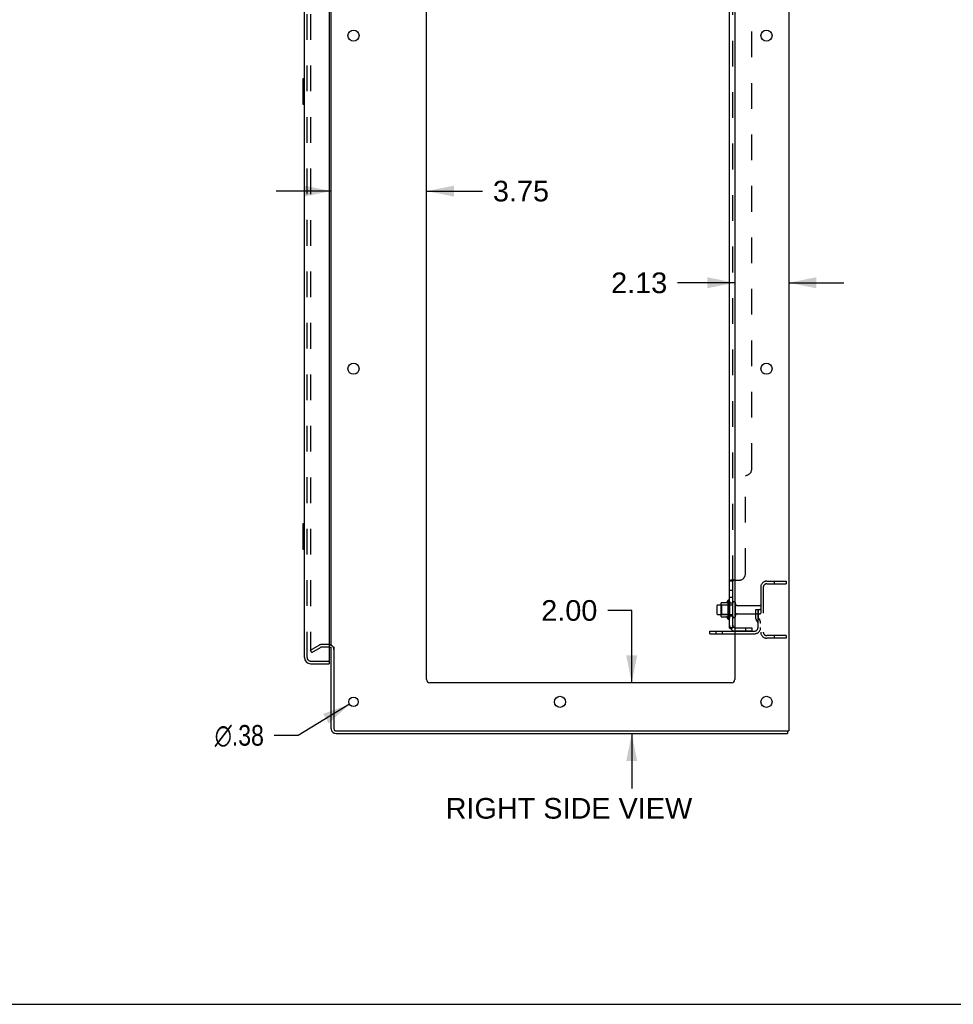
# Model space of a CAD drawing. Header units: inches. Extents: x 0 to 184, y 0 to 119.
# Tile 59 of 114: x 96 to 133, y 0 to 39. Entities that reach past the tile are written whole.
import ezdxf

# ---------------------------------------------------------------- set-up
doc = ezdxf.new("R2010")
doc.units = ezdxf.units.IN
doc.header["$LTSCALE"] = 10.121375
doc.header["$MEASUREMENT"] = 0
doc.linetypes.add('HIDDEN', pattern=[0.2, 0.1, -0.1])
doc.layers.get('0').update_dxf_attribs({"linetype": 'CONTINUOUS'})
for name, color, linetype in [('DEFAULT_2', 8, 'HIDDEN'), ('DIMENSIONS', 7, 'CONTINUOUS'), ('DOOR_ASSEMBLY', 7, 'CONTINUOUS'), ('SUBPANEL', 7, 'CONTINUOUS')]:
    doc.layers.add(name, color=color, linetype=linetype)
doc.styles.get("Standard").update_dxf_attribs({"font": 'arial.ttf'})
doc.styles.add('TEXTSTYLE_1', font='gdt', dxfattribs={"width": 0.8})
doc.dimstyles.new('DIMSTYLE_1', dxfattribs={"dimtxt": 0.811875, "dimasz": 1.0825, "dimexe": 0.09, "dimexo": 0.07, "dimgap": 0.0375, "dimtad": 0, "dimtih": 1, "dimtoh": 1, "dimzin": 4, "dimdsep": 46, "dimtxsty": 'Standard', "dimblk": '_FILLED', "dimblk1": '_FILLED', "dimblk2": '_FILLED', "dimcen": 0.09, "dimadec": 3, "dimazin": 1, "dimtfac": 1, "dimtdec": 3, "dimtofl": 0, "dimtmove": 0, "dimatfit": 3, "dimldrblk": '_FILLED', "dimfxl": 0, "dimtolj": 1, "dimtzin": 4, "dimarcsym": 0})
doc.dimstyles.new('DIMSTYLE_2', dxfattribs={"dimtxt": 0.811875, "dimasz": 1.0825, "dimexe": 0.09, "dimexo": 0.07, "dimgap": 0.09, "dimtad": 0, "dimtih": 1, "dimtoh": 1, "dimzin": 4, "dimdsep": 46, "dimtxsty": 'Standard', "dimblk": '_FILLED', "dimblk1": '_FILLED', "dimblk2": '_FILLED', "dimcen": 0.09, "dimadec": 3, "dimazin": 1, "dimtfac": 1, "dimtdec": 3, "dimtofl": 0, "dimtmove": 0, "dimatfit": 1, "dimldrblk": '_FILLED', "dimfxl": 0, "dimtolj": 1, "dimtzin": 4, "dimarcsym": 0})

# ---------------------------------------------------------------- blocks, each defined once
blk = doc.blocks.new('_FILLED')
at = {"color": 0, "linetype": 'ByBlock'}
blk.add_solid([(0, 0), (-1, 0.2), (-1, -0.2)], dxfattribs=at)
blk = doc.blocks.new('*D23')
at = {"layer": 'DIMENSIONS', "color": 2, "linetype": 'Continuous'}
for p, q in [((108.136, 31.983), (105.971, 31.983)), ((111.886, 31.983), (114.092, 31.983))]:
    blk.add_line(p, q, dxfattribs=at)
at = {"layer": 'DIMENSIONS', "color": 2, "linetype": 'Continuous', "xscale": 1.0825, "yscale": 1.0825, "zscale": 1.0825}
blk.add_blockref('_FILLED', (108.136, 31.983), dxfattribs=at)
at = {"layer": 'DIMENSIONS', "color": 2, "linetype": 'Continuous', "xscale": 1.0825, "yscale": 1.0825, "zscale": 1.0825, "rotation": 180}
blk.add_blockref('_FILLED', (111.886, 31.983), dxfattribs=at)
at = {"layer": 'DIMENSIONS', "color": 2, "linetype": 'Continuous', "insert": (114.498, 32.389), "char_height": 0.8119, "width": 2.20625, "attachment_point": 1, "line_spacing_factor": 0.9}
blk.add_mtext('3.75', dxfattribs=at)
blk = doc.blocks.new('*D24')
at = {"layer": 'DIMENSIONS', "color": 2, "linetype": 'Continuous'}
for p, q in [((124.011, 28.377), (121.761, 28.377)), ((126.136, 28.377), (128.301, 28.377))]:
    blk.add_line(p, q, dxfattribs=at)
at = {"layer": 'DIMENSIONS', "color": 2, "linetype": 'Continuous', "xscale": 1.0825, "yscale": 1.0825, "zscale": 1.0825}
blk.add_blockref('_FILLED', (124.011, 28.377), dxfattribs=at)
at = {"layer": 'DIMENSIONS', "color": 2, "linetype": 'Continuous', "xscale": 1.0825, "yscale": 1.0825, "zscale": 1.0825, "rotation": 180}
blk.add_blockref('_FILLED', (126.136, 28.377), dxfattribs=at)
at = {"layer": 'DIMENSIONS', "color": 2, "linetype": 'Continuous', "insert": (121.355, 28.782), "char_height": 0.8119, "width": 2.20625, "attachment_point": 3, "line_spacing_factor": 0.9}
blk.add_mtext('2.13', dxfattribs=at)
blk = doc.blocks.new('*D25')
at = {"layer": 'DIMENSIONS', "color": 2, "linetype": 'Continuous'}
for p, q in [((119.959, 15.49), (119.012, 15.49)), ((119.959, 12.646), (119.959, 15.49)), ((119.959, 10.646), (119.959, 8.481))]:
    blk.add_line(p, q, dxfattribs=at)
at = {"layer": 'DIMENSIONS', "color": 2, "linetype": 'Continuous', "xscale": 1.0825, "yscale": 1.0825, "zscale": 1.0825}
for p, rotation in [((119.959, 12.646), 270), ((119.959, 10.646), 90)]:
    blk.add_blockref('_FILLED', p, dxfattribs=dict(at, rotation=rotation))
at = {"layer": 'DIMENSIONS', "color": 2, "linetype": 'Continuous', "insert": (118.606, 15.896), "char_height": 0.8119, "width": 2.20625, "attachment_point": 3, "line_spacing_factor": 0.9}
blk.add_mtext('2.00', dxfattribs=at)
blk = doc.blocks.new('*D27')
at = {"layer": 'DIMENSIONS', "color": 2, "linetype": 'Continuous'}
for p, q in [((108.851, 11.798), (106.838, 10.578)), ((106.838, 10.578), (105.891, 10.578))]:
    blk.add_line(p, q, dxfattribs=at)
at = {"layer": 'DIMENSIONS', "color": 2, "linetype": 'Continuous', "xscale": 1.0825, "yscale": 1.0825, "zscale": 1.0825, "rotation": 31.2392584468}
blk.add_blockref('_FILLED', (108.851, 11.798), dxfattribs=at)
at = {"layer": 'DIMENSIONS', "color": 2, "linetype": 'Continuous', "insert": (105.485, 10.984), "char_height": 0.81188, "width": 2.65796, "attachment_point": 3, "line_spacing_factor": 0.9, "style": 'TEXTSTYLE_1'}
blk.add_mtext('{\\fgdt;n}\\fArial;.38', dxfattribs=at)

msp = doc.modelspace()

# ---------------------------------------------------------------- linework, layer by layer
at = {"color": 3, "linetype": 'Continuous'}
for p, q in [((126.136, 78.542), (126.136, 10.75)), ((108.136, 14.094), (108.136, 75.198)), ((111.886, 12.771), (111.886, 75.146)), ((124.011, 75.146), (124.011, 12.771)), ((123.032, 14.677), (124.011, 14.677)), ((108.136, 10.835), (108.136, 14.062)), ((108.24, 14.063), (108.24, 10.84)), ((123.886, 12.646), (112.011, 12.646)), ((108.325, 10.646), (126.084, 10.646)), ((108.33, 10.75), (126.136, 10.75))]:
    msp.add_line(p, q, dxfattribs=at)
at = {"color": 7, "linetype": 'Continuous'}
for p, q in [((123.307, 15.678), (123.307, 15.363)), ((123.337, 15.708), (123.471, 15.708)), ((123.471, 15.776), (123.471, 15.265)), ((123.482, 15.798), (123.709, 15.798)), ((123.737, 15.876), (123.737, 15.165)), ((123.337, 15.333), (123.471, 15.333)), ((123.482, 15.243), (123.709, 15.243)), ((123.032, 14.573), (123.032, 14.677)), ((123.032, 14.573), (124.011, 14.573)), ((126.084, 10.75), (126.084, 10.646)), ((0, 0), (184.025, 0))]:
    msp.add_line(p, q, dxfattribs=at)
at = {"color": 3, "linetype": 'Continuous'}
for centre, radius in [((109.011, 38.096), 0.219), ((125.261, 38.096), 0.219), ((109.011, 24.996), 0.219), ((125.261, 24.996), 0.219), ((109.011, 11.896), 0.188), ((117.136, 11.896), 0.219), ((125.261, 11.896), 0.219)]:
    msp.add_circle(centre, radius, dxfattribs=at)
at = {"color": 7, "linetype": 'Continuous'}
for centre, radius, start, end in [((123.769, 15.855), 0.0384, 0, 145.5503), ((123.337, 15.678), 0.03, 90, 180), ((123.612, 15.776), 0.141, 174.7919, 180), ((123.482, 15.788), 0.01, 90, 174.8062), ((123.69, 15.808), 0.01, 270, 336.0321), ((124.337, 15.521), 0.698, 149.3369, 156.0321), ((123.987, 15.778), 0.055, 64.0906, 180), ((123.337, 15.363), 0.03, 180, 270), ((123.612, 15.265), 0.141, 180, 185.2081), ((123.482, 15.253), 0.01, 185.1938, 270), ((123.69, 15.233), 0.01, 23.9679, 90), ((124.337, 15.521), 0.698, 203.9679, 210.6631), ((123.769, 15.186), 0.0384, 214.4497, 360), ((123.987, 15.263), 0.055, 180, 295.9094), ((108.325, 10.835), 0.085, 180, 270)]:
    msp.add_arc(centre, radius, start, end, dxfattribs=at)
at = {"color": 3, "linetype": 'Continuous'}
for centre, radius, start, end in [((108.051, 13.957), 0.085, 0, 85.9503), ((112.011, 12.771), 0.125, 180, 270), ((123.886, 12.771), 0.125, 270, 360), ((108.325, 10.835), 0.189, 180, 270), ((108.33, 10.84), 0.09, 180, 270)]:
    msp.add_arc(centre, radius, start, end, dxfattribs=at)
at = {"layer": 'DEFAULT_2', "color": 8, "linetype": 'HIDDEN'}
for p, q in [((107.323, 75.38), (107.323, 13.911)), ((125.032, 16.399), (125.032, 14.642)), ((125.136, 16.399), (125.136, 14.642)), ((125.278, 16.646), (126.032, 16.646)), ((125.278, 16.542), (126.032, 16.542)), ((125.562, 16.646), (125.562, 16.542)), ((126.032, 16.646), (126.032, 16.542)), ((123.491, 15.704), (123.471, 15.724)), ((123.471, 15.708), (123.932, 15.708)), ((123.787, 15.704), (123.491, 15.704)), ((123.491, 15.704), (123.491, 15.337)), ((123.787, 15.704), (123.807, 15.724)), ((123.787, 15.704), (123.787, 15.337)), ((123.807, 15.855), (123.807, 15.186)), ((123.932, 15.263), (123.932, 15.778)), ((124.042, 15.263), (124.042, 15.778)), ((124.104, 15.686), (125.002, 15.686)), ((124.838, 15.521), (124.928, 15.521)), ((124.838, 15.18), (124.838, 15.521)), ((124.928, 15.521), (125.032, 15.521)), ((124.928, 14.819), (124.928, 15.521)), ((124.942, 15.18), (124.942, 15.521)), ((125.032, 15.521), (124.993, 15.521)), ((123.491, 15.337), (123.471, 15.317)), ((123.471, 15.333), (123.932, 15.333)), ((123.787, 15.337), (123.491, 15.337)), ((123.787, 15.337), (123.807, 15.317)), ((124.104, 15.356), (125.002, 15.356)), ((124.942, 15.346), (124.838, 15.346)), ((124.859, 15.113), (124.908, 15.046)), ((124.944, 15.174), (124.993, 15.106)), ((123.279, 14.573), (123.279, 14.677)), ((123.535, 14.573), (123.535, 14.677)), ((124.011, 14.677), (124.785, 14.677)), ((124.011, 14.573), (124.785, 14.573)), ((126.032, 14.5), (125.278, 14.5)), ((126.032, 14.396), (125.278, 14.396)), ((125.562, 14.5), (125.562, 14.396)), ((126.032, 14.5), (126.032, 14.396)), ((107.323, 13.931), (107.663, 14.127)), ((107.375, 13.841), (107.715, 14.037)), ((108.051, 14.146), (107.732, 14.146)), ((108.051, 14.042), (107.732, 14.042)), ((107.375, 13.841), (107.323, 13.931))]:
    msp.add_line(p, q, dxfattribs=at)
for points in [[(107.323, 13.911), (107.324, 13.909), (107.324, 13.907), (107.324, 13.905)], [(107.341, 13.891), (107.339, 13.891), (107.337, 13.892), (107.335, 13.892), (107.333, 13.893), (107.332, 13.894), (107.33, 13.895), (107.329, 13.897), (107.327, 13.899), (107.326, 13.9), (107.325, 13.902), (107.324, 13.905)], [(107.349, 13.893), (107.347, 13.892), (107.345, 13.892), (107.343, 13.891), (107.341, 13.891), (107.341, 13.891)]]:
    msp.add_lwpolyline(points, dxfattribs=at)
for centre, radius, start, end in [((125.278, 16.399), 0.246, 90, 180), ((125.278, 16.399), 0.142, 90, 180), ((123.987, 15.778), 0.055, 360, 64.0906), ((124.104, 15.748), 0.0625, 180, 270), ((125.002, 15.656), 0.03, 360, 90), ((123.987, 15.263), 0.055, 295.9094, 0), ((124.104, 15.293), 0.0625, 90, 180), ((124.952, 15.18), 0.114, 180, 215.7539), ((124.952, 15.18), 0.01, 180, 215.7539), ((124.824, 14.985), 0.208, 0, 35.7539), ((125.002, 15.386), 0.03, 270, 0), ((124.785, 14.819), 0.246, 270, 360), ((124.785, 14.819), 0.142, 270, 360), ((124.824, 14.985), 0.104, 0, 35.7539), ((125.278, 14.642), 0.246, 180, 270), ((125.278, 14.642), 0.142, 180, 270), ((107.732, 14.009), 0.137, 90, 120), ((107.732, 14.009), 0.033, 90, 120), ((108.051, 13.957), 0.189, 0, 90)]:
    msp.add_arc(centre, radius, start, end, dxfattribs=at)
at = {"layer": 'DOOR_ASSEMBLY', "color": 3, "linetype": 'Continuous'}
for p, q in [((107.078, 13.642), (107.078, 75.649)), ((108.057, 75.772), (108.057, 13.52)), ((107.324, 13.396), (108.057, 13.396))]:
    msp.add_line(p, q, dxfattribs=at)
at = {"layer": 'DOOR_ASSEMBLY', "color": 8, "linetype": 'HIDDEN'}
for p, q in [((107.182, 13.642), (107.182, 75.649)), ((107.324, 13.5), (108.037, 13.5))]:
    msp.add_line(p, q, dxfattribs=at)
at = {"layer": 'DOOR_ASSEMBLY', "color": 7, "linetype": 'Continuous'}
for p, q in [((107.018, 36.381), (107.018, 35.411)), ((107.078, 36.396), (107.033, 36.396)), ((107.065, 36.296), (107.065, 35.496)), ((107.033, 35.396), (107.078, 35.396)), ((107.018, 18.881), (107.018, 17.911)), ((107.078, 18.896), (107.033, 18.896)), ((107.065, 18.796), (107.065, 17.996)), ((107.033, 17.896), (107.078, 17.896)), ((108.037, 13.5), (108.057, 13.5)), ((108.057, 13.5), (108.057, 13.396))]:
    msp.add_line(p, q, dxfattribs=at)
for points in [[(107.063, 36.332), (107.063, 36.326), (107.064, 36.32), (107.064, 36.314), (107.064, 36.308), (107.065, 36.302), (107.065, 36.296)], [(107.065, 35.496), (107.065, 35.489), (107.064, 35.483), (107.064, 35.477), (107.064, 35.471), (107.063, 35.465), (107.063, 35.459)], [(107.063, 18.832), (107.063, 18.826), (107.064, 18.82), (107.064, 18.814), (107.064, 18.808), (107.065, 18.802), (107.065, 18.796)], [(107.065, 17.996), (107.065, 17.989), (107.064, 17.983), (107.064, 17.977), (107.064, 17.971), (107.063, 17.965), (107.063, 17.959)]]:
    msp.add_lwpolyline(points, dxfattribs=at)
for centre, radius, start, end in [((107.033, 36.381), 0.015, 90, 180), ((107.063, 36.381), 0.015, 0, 90), ((107.033, 35.411), 0.015, 180, 270), ((107.063, 35.411), 0.015, 270, 360), ((107.033, 18.881), 0.015, 90, 180), ((107.063, 18.881), 0.015, 0, 90), ((107.033, 17.911), 0.015, 180, 270), ((107.063, 17.911), 0.015, 270, 360), ((107.242, 13.786), 0.26, 270, 272.6118)]:
    msp.add_arc(centre, radius, start, end, dxfattribs=at)
at = {"layer": 'DOOR_ASSEMBLY', "color": 3, "linetype": 'Continuous'}
for centre, radius, start, end in [((107.324, 13.642), 0.246, 180, 270), ((108.037, 13.52), 0.02, 270, 360)]:
    msp.add_arc(centre, radius, start, end, dxfattribs=at)
at = {"layer": 'DOOR_ASSEMBLY', "color": 8, "linetype": 'HIDDEN'}
msp.add_arc((107.324, 13.642), 0.142, 180, 270, dxfattribs=at)
at = {"layer": 'SUBPANEL', "color": 3, "linetype": 'Continuous'}
for p, q in [((123.807, 14.802), (123.807, 74.489)), ((124.011, 16.677), (123.861, 16.677))]:
    msp.add_line(p, q, dxfattribs=at)
at = {"layer": 'SUBPANEL', "color": 8, "linetype": 'HIDDEN'}
for p, q in [((123.932, 16.642), (123.932, 72.65)), ((124.682, 21.052), (124.682, 68.239)), ((124.432, 16.927), (124.432, 20.802)), ((123.861, 16.677), (123.859, 16.675)), ((123.958, 16.672), (123.958, 16.67)), ((124.011, 16.677), (124.182, 16.677)), ((123.932, 16.28), (123.807, 16.28)), ((123.932, 15.999), (123.807, 15.999)), ((123.932, 15.771), (123.807, 15.771)), ((123.932, 15.271), (123.807, 15.271)), ((123.908, 14.802), (123.957, 14.843)), ((124.044, 14.802), (124.682, 14.802)), ((124.432, 14.802), (124.432, 14.677)), ((124.682, 14.802), (124.682, 14.677)), ((124.682, 14.677), (124.044, 14.677))]:
    msp.add_line(p, q, dxfattribs=at)
at = {"layer": 'SUBPANEL', "color": 7, "linetype": 'Continuous'}
for p, q in [((123.932, 16.642), (123.807, 16.642)), ((123.932, 14.802), (123.932, 16.642)), ((123.932, 14.802), (123.807, 14.802)), ((123.861, 14.763), (123.908, 14.802))]:
    msp.add_line(p, q, dxfattribs=at)
at = {"layer": 'SUBPANEL', "color": 3, "linetype": 'Continuous'}
for points in [[(123.833, 16.663), (123.83, 16.661), (123.826, 16.66), (123.823, 16.658), (123.82, 16.657), (123.817, 16.655), (123.815, 16.653), (123.812, 16.651), (123.81, 16.65), (123.809, 16.648), (123.808, 16.646), (123.807, 16.644), (123.807, 16.643), (123.807, 16.642)], [(123.861, 16.677), (123.859, 16.675), (123.857, 16.674), (123.854, 16.672), (123.851, 16.671), (123.847, 16.669), (123.844, 16.667), (123.84, 16.666), (123.833, 16.663)], [(123.837, 14.779), (123.83, 14.782), (123.826, 14.783), (123.823, 14.785), (123.82, 14.786), (123.817, 14.788), (123.815, 14.79), (123.812, 14.792), (123.81, 14.793), (123.809, 14.795), (123.808, 14.797), (123.807, 14.799), (123.807, 14.8), (123.807, 14.802)], [(123.861, 14.763), (123.859, 14.766), (123.857, 14.768), (123.854, 14.77), (123.851, 14.772), (123.847, 14.773), (123.844, 14.775), (123.84, 14.777), (123.837, 14.779)]]:
    msp.add_lwpolyline(points, dxfattribs=at)
at = {"layer": 'SUBPANEL', "color": 8, "linetype": 'HIDDEN'}
for points in [[(123.82, 16.657), (123.817, 16.655), (123.815, 16.653), (123.812, 16.651), (123.81, 16.65), (123.809, 16.648), (123.808, 16.646)], [(123.857, 16.674), (123.854, 16.672), (123.851, 16.671)], [(123.941, 16.653), (123.939, 16.652), (123.937, 16.65), (123.935, 16.649)], [(123.957, 16.669), (123.957, 16.667), (123.956, 16.666), (123.955, 16.664), (123.953, 16.663), (123.952, 16.661), (123.95, 16.66), (123.948, 16.658)], [(123.957, 16.677), (123.958, 16.675), (123.958, 16.673), (123.958, 16.672)], [(123.807, 16.644), (123.807, 16.643), (123.807, 16.642)], [(123.935, 16.649), (123.934, 16.647), (123.933, 16.646), (123.932, 16.644)], [(123.932, 16.644), (123.932, 16.643), (123.932, 16.642)], [(123.873, 14.802), (123.872, 14.802), (123.872, 14.802), (123.872, 14.802), (123.872, 14.802), (123.873, 14.802), (123.873, 14.802), (123.873, 14.802), (123.874, 14.802), (123.874, 14.802), (123.875, 14.802), (123.875, 14.802)], [(123.936, 14.825), (123.936, 14.825), (123.936, 14.825), (123.936, 14.825), (123.935, 14.825), (123.935, 14.824), (123.935, 14.824), (123.934, 14.824), (123.934, 14.823), (123.933, 14.823), (123.933, 14.823), (123.932, 14.823), (123.932, 14.822), (123.931, 14.822), (123.93, 14.822), (123.93, 14.821), (123.929, 14.821), (123.929, 14.821), (123.928, 14.82), (123.927, 14.82), (123.927, 14.82), (123.926, 14.819), (123.925, 14.819), (123.925, 14.819), (123.924, 14.818), (123.923, 14.818), (123.922, 14.817), (123.922, 14.817), (123.921, 14.817), (123.92, 14.816), (123.919, 14.816), (123.919, 14.816), (123.918, 14.815), (123.917, 14.815), (123.916, 14.815), (123.915, 14.814), (123.914, 14.814), (123.914, 14.814), (123.913, 14.813), (123.912, 14.813), (123.911, 14.813), (123.91, 14.812), (123.909, 14.812), (123.908, 14.811), (123.907, 14.811), (123.906, 14.811), (123.905, 14.81), (123.904, 14.81), (123.903, 14.81), (123.902, 14.809), (123.901, 14.809), (123.9, 14.809), (123.899, 14.808), (123.898, 14.808), (123.897, 14.807), (123.896, 14.807), (123.895, 14.807), (123.894, 14.806), (123.892, 14.806), (123.891, 14.806), (123.89, 14.806), (123.889, 14.805), (123.888, 14.805), (123.887, 14.805), (123.886, 14.805), (123.885, 14.804), (123.884, 14.804), (123.883, 14.804), (123.883, 14.804), (123.882, 14.803), (123.881, 14.803), (123.88, 14.803), (123.879, 14.803), (123.878, 14.803), (123.877, 14.803), (123.876, 14.802), (123.876, 14.802), (123.875, 14.802), (123.874, 14.802), (123.873, 14.802), (123.873, 14.802), (123.873, 14.802), (123.873, 14.802)], [(123.932, 14.822), (123.933, 14.822), (123.933, 14.823), (123.934, 14.823), (123.934, 14.823), (123.934, 14.824), (123.935, 14.824), (123.935, 14.824), (123.936, 14.825), (123.936, 14.825), (123.936, 14.825), (123.936, 14.825), (123.936, 14.825)], [(123.934, 14.81), (123.933, 14.807), (123.932, 14.805), (123.932, 14.804), (123.932, 14.802)]]:
    msp.add_lwpolyline(points, dxfattribs=at)
at = {"layer": 'SUBPANEL', "color": 7, "linetype": 'Continuous'}
for points in [[(123.946, 16.657), (123.943, 16.654), (123.941, 16.653), (123.939, 16.652), (123.937, 16.65), (123.935, 16.649), (123.934, 16.647), (123.933, 16.646), (123.932, 16.644), (123.932, 16.643), (123.932, 16.642)], [(123.957, 16.677), (123.958, 16.675), (123.958, 16.673), (123.958, 16.672), (123.958, 16.67), (123.957, 16.669), (123.957, 16.667), (123.956, 16.666), (123.955, 16.664), (123.953, 16.663), (123.952, 16.661), (123.95, 16.66), (123.948, 16.658), (123.946, 16.657)], [(123.939, 14.817), (123.937, 14.814), (123.935, 14.812), (123.934, 14.81)], [(123.95, 14.829), (123.946, 14.825), (123.945, 14.823), (123.943, 14.821), (123.941, 14.819), (123.939, 14.817)], [(123.957, 14.843), (123.958, 14.842), (123.958, 14.841), (123.958, 14.84), (123.958, 14.84), (123.957, 14.838), (123.957, 14.837), (123.956, 14.836), (123.955, 14.834), (123.953, 14.833), (123.952, 14.831), (123.95, 14.829)]]:
    msp.add_lwpolyline(points, dxfattribs=at)
at = {"layer": 'SUBPANEL', "color": 8, "linetype": 'HIDDEN'}
for centre, radius, start, end in [((124.432, 21.052), 0.25, 270, 360), ((124.182, 16.927), 0.25, 270, 360), ((124.044, 14.914), 0.237, 180, 219.4342), ((124.044, 14.914), 0.112, 252.8564, 270), ((124.044, 14.914), 0.237, 261.9942, 270)]:
    msp.add_arc(centre, radius, start, end, dxfattribs=at)
at = {"layer": 'SUBPANEL', "color": 3, "linetype": 'Continuous'}
msp.add_arc((124.044, 14.914), 0.237, 219.4342, 261.9942, dxfattribs=at)
at = {"layer": 'SUBPANEL', "color": 7, "linetype": 'Continuous'}
msp.add_arc((124.044, 14.914), 0.112, 180, 252.8564, dxfattribs=at)

# ---------------------------------------------------------------- texts
at = {"layer": 'DIMENSIONS', "color": 2, "linetype": 'Continuous', "insert": (117.487, 8.114), "char_height": 0.81188, "width": 9.68214, "attachment_point": 2, "line_spacing_factor": 0.9}
msp.add_mtext('RIGHT SIDE VIEW', dxfattribs=at)

# ---------------------------------------------------------------- dimensions: what is measured, and where the dimension line sits
at = {"layer": 'DIMENSIONS', "color": 2, "linetype": 'Continuous'}
for base, p1, p2, picture, middle in [((111.886, 31.983), (108.136, 14.094), (111.886, 12.771), '*D23', (115.603, 31.978)), ((126.135980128, 28.376558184), (124.010980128, 12.77063383), (126.135980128, 10.74963383), '*D24', (120.241726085, 28.372031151))]:
    dim = msp.add_linear_dim(base=base, p1=p1, p2=p2, dimstyle='DIMSTYLE_1', dxfattribs=at)
    dim.commit()
    dim.dimension.update_dxf_attribs({"geometry": picture, "text_midpoint": middle, "dimtype": 160})
dim = msp.add_linear_dim(base=(119.959, 10.646), p1=(112.011, 12.646), p2=(108.325, 10.646), angle=270, dimstyle='DIMSTYLE_1', dxfattribs=at)
dim.commit()
dim.dimension.update_dxf_attribs({"geometry": '*D25', "text_midpoint": (117.493, 15.486), "dimtype": 160})
dim = msp.add_diameter_dim_2p(p1=(108.851, 11.798), p2=(109.171, 11.993), text='%%c<>', dimstyle='DIMSTYLE_2', override={"dimpost": '<>'}, dxfattribs=at)
dim.commit()
dim.dimension.update_dxf_attribs({"geometry": '*D27', "text_midpoint": (104.156, 10.578), "dimtype": 163})

doc.saveas('drawing.dxf')
